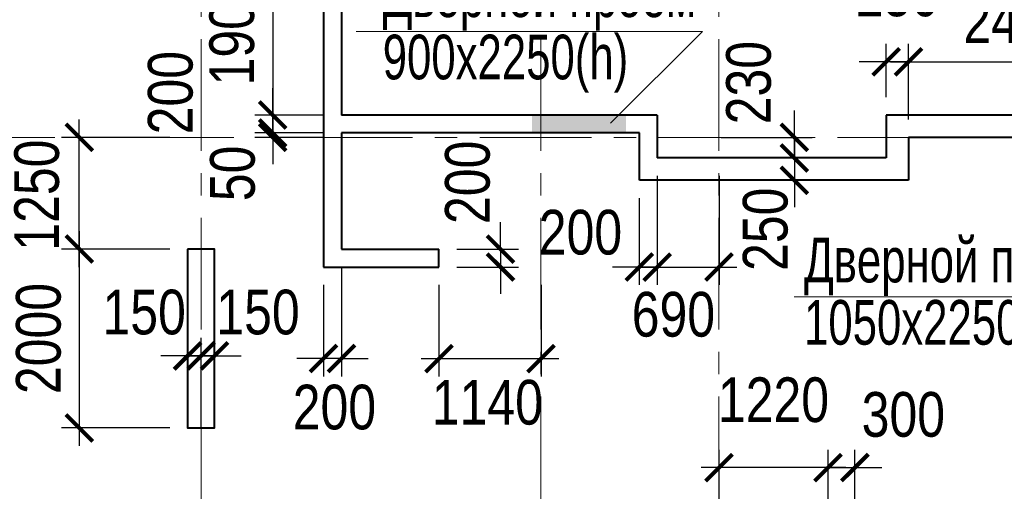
# Model space of a CAD drawing. Extents: x 26966 to 148137, y 549733 to 633733.
# Tile 24 of 29: x 71639 to 82648, y 611319 to 616594. Entities that reach past the tile are written whole.
import ezdxf

# ---------------------------------------------------------------- set-up
doc = ezdxf.new("R2010")
doc.units = 0
doc.header["$LTSCALE"] = 1000
doc.header["$MEASUREMENT"] = 0
doc.linetypes.add('CENTER', pattern=[2, 1.25, -0.25, 0.25, -0.25])
for name, color, linetype, lineweight in [('CК-400-Т(двери)', 7, 'Continuous', 20), ('СК-040-С(тены)', 12, 'Continuous', 40), ('СК-043-С-ПИЛОНЫ', 5, 'Continuous', 40), ('СК-100-О(си)', 7, 'CENTER', 15), ('СК-300-Р(азмеры)', 7, 'Continuous', 20), ('СК-343-Р-КОЛОННЫ', 7, 'Continuous', 13), ('СК-600-Ш(триховка', 7, 'Continuous', 15)]:
    doc.layers.add(name, color=color, linetype=linetype, lineweight=lineweight)
doc.styles.add('RUSS', font='arial.ttf', dxfattribs={"width": 0.8})
doc.dimstyles.new('100-200', dxfattribs={"dimscale": 0, "dimtxt": 500, "dimasz": 300, "dimexe": 200, "dimexo": 200, "dimgap": 200, "dimtad": 1, "dimdec": 0, "dimzin": 0, "dimdsep": 46, "dimtxsty": 'RUSS', "dimblk": 'ARCHTICK', "dimcen": 0.096, "dimdle": 200, "dimclrd": 7, "dimclre": 7, "dimclrt": 256, "dimadec": 0, "dimazin": 0, "dimtfac": 1, "dimtdec": 0, "dimtmove": 2, "dimatfit": 3, "dimldrblk": 'OBLIQUE', "dimfxl": 1, "dimtolj": 1, "dimtzin": 0, "dimarcsym": 0})

# ---------------------------------------------------------------- blocks, each defined once
blk = doc.blocks.new('оси')
at = {"layer": 'СК-100-О(си)'}
for p, q in [((-17800, 18534.9), (-17800, -11023.5)), ((-14000, 18534.9), (-14000, -11023.5)), ((-12010, 18534.9), (-12010, -11023.5)), ((-46685.3, 7435), (4554.2, 7435))]:
    blk.add_line(p, q, dxfattribs=at)
blk = doc.blocks.new('A$C858fb3ef')
at = {"layer": 'СК-300-Р(азмеры)'}
blk.add_blockref('оси', (0, 0), dxfattribs=at)
blk = doc.blocks.new('A$C573b34c5')
blk.add_blockref('A$C858fb3ef', (0, 0))
blk = doc.blocks.new('A$Cc2edbf5f')
at = {"layer": 'СК-040-С(тены)'}
for p, q in [((27490, 9790), (27490, 5985)), ((27690, 9590), (27690, 7685)), ((31220, 7685), (27690, 7685)), ((31220, 7685), (31220, 7205)), ((38210, 7685), (33780, 7685)), ((33780, 7685), (33780, 7205)), ((31020, 7485), (27690, 7485)), ((27690, 7485), (27690, 6185)), ((31020, 6955), (31020, 7485)), ((38460, 7435), (34030, 7435)), ((34030, 7435), (34030, 6955)), ((33780, 7205), (31220, 7205)), ((34030, 6955), (31020, 6955)), ((27690, 6185), (28780, 6185)), ((28780, 5985), (28780, 6185)), ((27490, 5985), (28780, 5985))]:
    blk.add_line(p, q, dxfattribs=at)
at = {"layer": 'СК-043-С-ПИЛОНЫ'}
blk.add_lwpolyline([(25970, 6185), (25970, 4186), (26270, 4186), (26270, 6185)], close=True, dxfattribs=at)
at = {"layer": 'СК-600-Ш(триховка', "color": 7}
blk.add_solid([(29820, 7685), (29820, 7485), (30870, 7685), (30870, 7485)], dxfattribs=at)
blk = doc.blocks.new('_ArchTick')
at = {"color": 0, "linetype": 'ByBlock', "const_width": 0.15}
blk.add_lwpolyline([(-0.5, -0.5), (0.5, 0.5)], dxfattribs=at)
blk = doc.blocks.new('*D205')
at = {"layer": 'Defpoints', "color": 0, "transparency": 16777216}
for p in [(75237, 614028), (75037, 613828), (75037, 612804)]:
    blk.add_point(p, dxfattribs=at)
at = {"layer": 'СК-343-Р-КОЛОННЫ', "color": 7, "lineweight": -2, "transparency": 16777216}
for p, q in [((75237, 613828), (75237, 612604)), ((75037, 613628), (75037, 612604)), ((75037, 612804), (74737, 612804)), ((75237, 612804), (75037, 612804)), ((75237, 612804), (75537, 612804))]:
    blk.add_line(p, q, dxfattribs=at)
at = {"layer": 'СК-343-Р-КОЛОННЫ', "color": 7, "lineweight": -2, "transparency": 16777216, "xscale": 300, "yscale": 300, "zscale": 300}
blk.add_blockref('_ArchTick', (75037, 612804), dxfattribs=at)
at = {"layer": 'СК-343-Р-КОЛОННЫ', "color": 7, "lineweight": -2, "transparency": 16777216, "xscale": 300, "yscale": 300, "zscale": 300, "rotation": 180}
blk.add_blockref('_ArchTick', (75237, 612804), dxfattribs=at)
at = {"layer": 'СК-343-Р-КОЛОННЫ', "transparency": 16777216, "insert": (75158, 612258), "char_height": 500, "attachment_point": 5, "style": 'RUSS'}
blk.add_mtext('\\A1;200', dxfattribs=at)
blk = doc.blocks.new('_Oblique')
at = {"color": 0, "linetype": 'ByBlock', "lineweight": -2}
blk.add_line((-0.5, -0.5), (0.5, 0.5), dxfattribs=at)
blk = doc.blocks.new('*D202')
at = {"layer": 'Defpoints', "color": 0, "transparency": 16777216}
for p in [(80977, 611584), (80677, 610795), (80977, 610795)]:
    blk.add_point(p, dxfattribs=at)
at = {"layer": 'СК-343-Р-КОЛОННЫ', "color": 7, "lineweight": -2, "transparency": 16777216}
for p, q in [((80677, 610995), (80677, 611784)), ((80977, 610995), (80977, 611784)), ((80677, 611584), (80377, 611584)), ((80677, 611584), (80977, 611584)), ((80977, 611584), (81277, 611584))]:
    blk.add_line(p, q, dxfattribs=at)
at = {"layer": 'СК-343-Р-КОЛОННЫ', "color": 7, "lineweight": -2, "transparency": 16777216, "xscale": 300, "yscale": 300, "zscale": 300}
blk.add_blockref('_ArchTick', (80677, 611584), dxfattribs=at)
at = {"layer": 'СК-343-Р-КОЛОННЫ', "color": 7, "lineweight": -2, "transparency": 16777216, "xscale": 300, "yscale": 300, "zscale": 300, "rotation": 180}
blk.add_blockref('_ArchTick', (80977, 611584), dxfattribs=at)
at = {"layer": 'СК-343-Р-КОЛОННЫ', "transparency": 16777216, "insert": (81519, 612176), "char_height": 500, "attachment_point": 5, "style": 'RUSS'}
blk.add_mtext('\\A1;300', dxfattribs=at)
blk = doc.blocks.new('*D179')
at = {"layer": 'Defpoints', "color": 0, "transparency": 16777216}
for p in [(79458, 611584), (79458, 610795), (80677, 610795)]:
    blk.add_point(p, dxfattribs=at)
at = {"layer": 'СК-343-Р-КОЛОННЫ', "color": 7, "lineweight": -2, "transparency": 16777216}
for p, q in [((79458, 610995), (79458, 611784)), ((80677, 610995), (80677, 611784)), ((80877, 611584), (79258, 611584))]:
    blk.add_line(p, q, dxfattribs=at)
at = {"layer": 'СК-343-Р-КОЛОННЫ', "color": 7, "lineweight": -2, "transparency": 16777216, "xscale": 300, "yscale": 300, "zscale": 300, "rotation": 180}
blk.add_blockref('_ArchTick', (79458, 611584), dxfattribs=at)
at = {"layer": 'СК-343-Р-КОЛОННЫ', "color": 7, "lineweight": -2, "transparency": 16777216, "xscale": 300, "yscale": 300, "zscale": 300}
blk.add_blockref('_ArchTick', (80677, 611584), dxfattribs=at)
at = {"layer": 'СК-343-Р-КОЛОННЫ', "transparency": 16777216, "insert": (80067, 612340), "char_height": 500, "attachment_point": 5, "style": 'RUSS'}
blk.add_mtext('\\A1;1220', dxfattribs=at)
blk = doc.blocks.new('*D163')
at = {"layer": 'Defpoints', "color": 0, "transparency": 16777216}
for p in [(73668, 612834), (73517, 612128), (73668, 611839)]:
    blk.add_point(p, dxfattribs=at)
at = {"layer": 'СК-343-Р-КОЛОННЫ', "color": 7, "lineweight": -2, "transparency": 16777216}
for p, q in [((73517, 612328), (73517, 613034)), ((73668, 612039), (73668, 613034)), ((73517, 612834), (73217, 612834)), ((73517, 612834), (73668, 612834)), ((73668, 612834), (73968, 612834))]:
    blk.add_line(p, q, dxfattribs=at)
at = {"layer": 'СК-343-Р-КОЛОННЫ', "color": 7, "lineweight": -2, "transparency": 16777216, "xscale": 300, "yscale": 300, "zscale": 300}
blk.add_blockref('_ArchTick', (73517, 612834), dxfattribs=at)
at = {"layer": 'СК-343-Р-КОЛОННЫ', "color": 7, "lineweight": -2, "transparency": 16777216, "xscale": 300, "yscale": 300, "zscale": 300, "rotation": 180}
blk.add_blockref('_ArchTick', (73668, 612834), dxfattribs=at)
at = {"layer": 'СК-343-Р-КОЛОННЫ', "transparency": 16777216, "insert": (73031, 613321), "char_height": 500, "attachment_point": 5, "style": 'RUSS'}
blk.add_mtext('\\A1;150', dxfattribs=at)
blk = doc.blocks.new('*D164')
at = {"layer": 'Defpoints', "color": 0, "transparency": 16777216}
for p in [(73668, 612834), (73817, 612128), (73668, 611839)]:
    blk.add_point(p, dxfattribs=at)
at = {"layer": 'СК-343-Р-КОЛОННЫ', "color": 7, "lineweight": -2, "transparency": 16777216}
for p, q in [((73668, 612039), (73668, 613034)), ((73817, 612328), (73817, 613034)), ((73668, 612834), (73368, 612834)), ((73817, 612834), (73668, 612834)), ((73817, 612834), (74117, 612834))]:
    blk.add_line(p, q, dxfattribs=at)
at = {"layer": 'СК-343-Р-КОЛОННЫ', "color": 7, "lineweight": -2, "transparency": 16777216, "xscale": 300, "yscale": 300, "zscale": 300}
blk.add_blockref('_ArchTick', (73668, 612834), dxfattribs=at)
at = {"layer": 'СК-343-Р-КОЛОННЫ', "color": 7, "lineweight": -2, "transparency": 16777216, "xscale": 300, "yscale": 300, "zscale": 300, "rotation": 180}
blk.add_blockref('_ArchTick', (73817, 612834), dxfattribs=at)
at = {"layer": 'СК-343-Р-КОЛОННЫ', "transparency": 16777216, "insert": (74304, 613321), "char_height": 500, "attachment_point": 5, "style": 'RUSS'}
blk.add_mtext('\\A1;150', dxfattribs=at)
blk = doc.blocks.new('*D156')
at = {"layer": 'Defpoints', "color": 0, "transparency": 16777216}
for p in [(73517, 614028), (72306, 612028), (73517, 612028)]:
    blk.add_point(p, dxfattribs=at)
at = {"layer": 'СК-343-Р-КОЛОННЫ', "color": 7, "lineweight": -2, "transparency": 16777216}
for p, q in [((72306, 614228), (72306, 611828)), ((73317, 614028), (72106, 614028)), ((73317, 612028), (72106, 612028))]:
    blk.add_line(p, q, dxfattribs=at)
at = {"layer": 'СК-343-Р-КОЛОННЫ', "color": 7, "lineweight": -2, "transparency": 16777216, "xscale": 300, "yscale": 300, "zscale": 300}
for p, rotation in [((72306, 614028), 90), ((72306, 612028), 270)]:
    blk.add_blockref('_ArchTick', p, dxfattribs=dict(at, rotation=rotation))
at = {"layer": 'СК-343-Р-КОЛОННЫ', "transparency": 16777216, "insert": (71851, 613028), "char_height": 500, "attachment_point": 5, "rotation": 90, "style": 'RUSS'}
blk.add_mtext('\\A1;2000', dxfattribs=at)
blk = doc.blocks.new('*D157')
at = {"layer": 'Defpoints', "color": 0, "transparency": 16777216}
for p in [(72306, 615278), (73517, 615278), (73517, 614028)]:
    blk.add_point(p, dxfattribs=at)
at = {"layer": 'СК-343-Р-КОЛОННЫ', "color": 7, "lineweight": -2, "transparency": 16777216}
for p, q in [((72306, 613828), (72306, 615478)), ((73317, 615278), (72106, 615278)), ((73317, 614028), (72106, 614028))]:
    blk.add_line(p, q, dxfattribs=at)
at = {"layer": 'СК-343-Р-КОЛОННЫ', "color": 7, "lineweight": -2, "transparency": 16777216, "xscale": 300, "yscale": 300, "zscale": 300}
for p, rotation in [((72306, 615278), 90), ((72306, 614028), 270)]:
    blk.add_blockref('_ArchTick', p, dxfattribs=dict(at, rotation=rotation))
at = {"layer": 'СК-343-Р-КОЛОННЫ', "transparency": 16777216, "insert": (71832, 614632), "char_height": 500, "attachment_point": 5, "rotation": 90, "style": 'RUSS'}
blk.add_mtext('\\A1;1250', dxfattribs=at)
blk = doc.blocks.new('*D107')
at = {"layer": 'Defpoints', "color": 0, "transparency": 16777216}
for p in [(75237, 617433), (74468, 615528), (75237, 615528)]:
    blk.add_point(p, dxfattribs=at)
at = {"layer": 'СК-343-Р-КОЛОННЫ', "color": 7, "lineweight": -2, "transparency": 16777216}
for p, q in [((74468, 617633), (74468, 615328)), ((75037, 617433), (74268, 617433)), ((75037, 615528), (74268, 615528))]:
    blk.add_line(p, q, dxfattribs=at)
at = {"layer": 'СК-343-Р-КОЛОННЫ', "color": 7, "lineweight": -2, "transparency": 16777216, "xscale": 300, "yscale": 300, "zscale": 300}
for p, rotation in [((74468, 617433), 90), ((74468, 615528), 270)]:
    blk.add_blockref('_ArchTick', p, dxfattribs=dict(at, rotation=rotation))
at = {"layer": 'СК-343-Р-КОЛОННЫ', "transparency": 16777216, "insert": (74013, 616481), "char_height": 500, "attachment_point": 5, "rotation": 90, "style": 'RUSS'}
blk.add_mtext('\\A1;1905', dxfattribs=at)
blk = doc.blocks.new('*D108')
at = {"layer": 'Defpoints', "color": 0, "transparency": 16777216}
for p in [(75237, 615528), (74468, 615328), (75237, 615328)]:
    blk.add_point(p, dxfattribs=at)
at = {"layer": 'СК-343-Р-КОЛОННЫ', "color": 7, "lineweight": -2, "transparency": 16777216}
for p, q in [((74468, 615528), (74468, 615828)), ((75037, 615528), (74268, 615528)), ((74468, 615528), (74468, 615328)), ((75037, 615328), (74268, 615328)), ((74468, 615328), (74468, 615028))]:
    blk.add_line(p, q, dxfattribs=at)
at = {"layer": 'СК-343-Р-КОЛОННЫ', "color": 7, "lineweight": -2, "transparency": 16777216, "xscale": 300, "yscale": 300, "zscale": 300}
for p, rotation in [((74468, 615528), 270), ((74468, 615328), 90)]:
    blk.add_blockref('_ArchTick', p, dxfattribs=dict(at, rotation=rotation))
at = {"layer": 'СК-343-Р-КОЛОННЫ', "transparency": 16777216, "insert": (73326, 615778), "char_height": 500, "attachment_point": 5, "rotation": 90, "style": 'RUSS'}
blk.add_mtext('\\A1;200', dxfattribs=at)
blk = doc.blocks.new('*D109')
at = {"layer": 'Defpoints', "color": 0, "transparency": 16777216}
for p in [(74468, 615278), (75237, 615328), (75237, 615278)]:
    blk.add_point(p, dxfattribs=at)
at = {"layer": 'СК-343-Р-КОЛОННЫ', "color": 7, "lineweight": -2, "transparency": 16777216}
for p, q in [((74468, 615328), (74468, 615628)), ((75037, 615328), (74268, 615328)), ((75037, 615278), (74268, 615278)), ((74468, 615328), (74468, 615278)), ((74468, 615278), (74468, 614978))]:
    blk.add_line(p, q, dxfattribs=at)
at = {"layer": 'СК-343-Р-КОЛОННЫ', "color": 7, "lineweight": -2, "transparency": 16777216, "xscale": 300, "yscale": 300, "zscale": 300}
for p, rotation in [((74468, 615328), 270), ((74468, 615278), 90)]:
    blk.add_blockref('_ArchTick', p, dxfattribs=dict(at, rotation=rotation))
at = {"layer": 'СК-343-Р-КОЛОННЫ', "transparency": 16777216, "insert": (74021, 614875), "char_height": 500, "attachment_point": 5, "rotation": 90, "style": 'RUSS'}
blk.add_mtext('\\A1;50', dxfattribs=at)
blk = doc.blocks.new('*D110')
at = {"layer": 'Defpoints', "color": 0, "transparency": 16777216}
for p in [(79281, 615278), (79281, 615048), (80301, 615048)]:
    blk.add_point(p, dxfattribs=at)
at = {"layer": 'СК-343-Р-КОЛОННЫ', "color": 7, "lineweight": -2, "transparency": 16777216}
for p, q in [((80301, 615278), (80301, 615578)), ((79481, 615278), (80501, 615278)), ((80301, 615278), (80301, 615048)), ((79481, 615048), (80501, 615048)), ((80301, 615048), (80301, 614748))]:
    blk.add_line(p, q, dxfattribs=at)
at = {"layer": 'СК-343-Р-КОЛОННЫ', "color": 7, "lineweight": -2, "transparency": 16777216, "xscale": 300, "yscale": 300, "zscale": 300}
for p, rotation in [((80301, 615278), 270), ((80301, 615048), 90)]:
    blk.add_blockref('_ArchTick', p, dxfattribs=dict(at, rotation=rotation))
at = {"layer": 'СК-343-Р-КОЛОННЫ', "transparency": 16777216, "insert": (79791, 615890), "char_height": 500, "attachment_point": 5, "rotation": 90, "style": 'RUSS'}
blk.add_mtext('\\A1;230', dxfattribs=at)
blk = doc.blocks.new('*D111')
at = {"layer": 'Defpoints', "color": 0, "transparency": 16777216}
for p in [(79281, 615048), (79499, 614798), (80301, 614798)]:
    blk.add_point(p, dxfattribs=at)
at = {"layer": 'СК-343-Р-КОЛОННЫ', "color": 7, "lineweight": -2, "transparency": 16777216}
for p, q in [((80301, 615048), (80301, 615348)), ((79481, 615048), (80501, 615048)), ((80301, 615048), (80301, 614798)), ((79699, 614798), (80501, 614798)), ((80301, 614798), (80301, 614498))]:
    blk.add_line(p, q, dxfattribs=at)
at = {"layer": 'СК-343-Р-КОЛОННЫ', "color": 7, "lineweight": -2, "transparency": 16777216, "xscale": 300, "yscale": 300, "zscale": 300}
for p, rotation in [((80301, 615048), 270), ((80301, 614798), 90)]:
    blk.add_blockref('_ArchTick', p, dxfattribs=dict(at, rotation=rotation))
at = {"layer": 'СК-343-Р-КОЛОННЫ', "transparency": 16777216, "insert": (79978, 614250), "char_height": 500, "attachment_point": 5, "rotation": 90, "style": 'RUSS'}
blk.add_mtext('\\A1;250', dxfattribs=at)
blk = doc.blocks.new('*D76')
at = {"layer": 'Defpoints', "color": 0, "transparency": 16777216}
for p in [(76327, 613828), (77468, 613828), (77468, 612804)]:
    blk.add_point(p, dxfattribs=at)
at = {"layer": 'СК-343-Р-КОЛОННЫ', "color": 7, "lineweight": -2, "transparency": 16777216}
for p, q in [((76327, 613628), (76327, 612604)), ((77468, 613628), (77468, 612604)), ((76127, 612804), (77668, 612804))]:
    blk.add_line(p, q, dxfattribs=at)
at = {"layer": 'СК-343-Р-КОЛОННЫ', "color": 7, "lineweight": -2, "transparency": 16777216, "xscale": 300, "yscale": 300, "zscale": 300, "rotation": 180}
blk.add_blockref('_ArchTick', (76327, 612804), dxfattribs=at)
at = {"layer": 'СК-343-Р-КОЛОННЫ', "color": 7, "lineweight": -2, "transparency": 16777216, "xscale": 300, "yscale": 300, "zscale": 300}
blk.add_blockref('_ArchTick', (77468, 612804), dxfattribs=at)
at = {"layer": 'СК-343-Р-КОЛОННЫ', "transparency": 16777216, "insert": (76868, 612312), "char_height": 500, "attachment_point": 5, "style": 'RUSS'}
blk.add_mtext('\\A1;1140', dxfattribs=at)
blk = doc.blocks.new('*D310')
at = {"layer": 'Defpoints', "color": 0, "transparency": 16777216}
for p in [(78767, 615048), (79458, 615048), (79458, 613827)]:
    blk.add_point(p, dxfattribs=at)
at = {"layer": 'СК-343-Р-КОЛОННЫ', "color": 7, "lineweight": -2, "transparency": 16777216}
for p, q in [((78767, 614848), (78767, 613627)), ((79458, 614848), (79458, 613627)), ((78567, 613827), (79658, 613827))]:
    blk.add_line(p, q, dxfattribs=at)
at = {"layer": 'СК-343-Р-КОЛОННЫ', "color": 7, "lineweight": -2, "transparency": 16777216, "xscale": 300, "yscale": 300, "zscale": 300, "rotation": 180}
blk.add_blockref('_ArchTick', (78767, 613827), dxfattribs=at)
at = {"layer": 'СК-343-Р-КОЛОННЫ', "color": 7, "lineweight": -2, "transparency": 16777216, "xscale": 300, "yscale": 300, "zscale": 300}
blk.add_blockref('_ArchTick', (79458, 613827), dxfattribs=at)
at = {"layer": 'СК-343-Р-КОЛОННЫ', "transparency": 16777216, "insert": (78948, 613296), "char_height": 500, "attachment_point": 5, "style": 'RUSS'}
blk.add_mtext('\\A1;690', dxfattribs=at)
blk = doc.blocks.new('*D311')
at = {"layer": 'Defpoints', "color": 0, "transparency": 16777216}
for p in [(78767, 615048), (78567, 614798), (78567, 613827)]:
    blk.add_point(p, dxfattribs=at)
at = {"layer": 'СК-343-Р-КОЛОННЫ', "color": 7, "lineweight": -2, "transparency": 16777216}
for p, q in [((78767, 614848), (78767, 613627)), ((78567, 614598), (78567, 613627)), ((78567, 613827), (78267, 613827)), ((78767, 613827), (78567, 613827)), ((78767, 613827), (79067, 613827))]:
    blk.add_line(p, q, dxfattribs=at)
at = {"layer": 'СК-343-Р-КОЛОННЫ', "color": 7, "lineweight": -2, "transparency": 16777216, "xscale": 300, "yscale": 300, "zscale": 300}
blk.add_blockref('_ArchTick', (78567, 613827), dxfattribs=at)
at = {"layer": 'СК-343-Р-КОЛОННЫ', "color": 7, "lineweight": -2, "transparency": 16777216, "xscale": 300, "yscale": 300, "zscale": 300, "rotation": 180}
blk.add_blockref('_ArchTick', (78767, 613827), dxfattribs=at)
at = {"layer": 'СК-343-Р-КОЛОННЫ', "transparency": 16777216, "insert": (77909, 614214), "char_height": 500, "attachment_point": 5, "style": 'RUSS'}
blk.add_mtext('\\A1;200', dxfattribs=at)
blk = doc.blocks.new('*D312')
at = {"layer": 'Defpoints', "color": 0, "transparency": 16777216}
for p in [(84048, 616124), (81577, 615278), (84048, 615278)]:
    blk.add_point(p, dxfattribs=at)
at = {"layer": 'СК-343-Р-КОЛОННЫ', "color": 7, "lineweight": -2, "transparency": 16777216}
for p, q in [((81577, 615478), (81577, 616324)), ((84048, 615478), (84048, 616324)), ((81377, 616124), (84248, 616124))]:
    blk.add_line(p, q, dxfattribs=at)
at = {"layer": 'СК-343-Р-КОЛОННЫ', "color": 7, "lineweight": -2, "transparency": 16777216, "xscale": 300, "yscale": 300, "zscale": 300, "rotation": 180}
blk.add_blockref('_ArchTick', (81577, 616124), dxfattribs=at)
at = {"layer": 'СК-343-Р-КОЛОННЫ', "color": 7, "lineweight": -2, "transparency": 16777216, "xscale": 300, "yscale": 300, "zscale": 300}
blk.add_blockref('_ArchTick', (84048, 616124), dxfattribs=at)
at = {"layer": 'СК-343-Р-КОЛОННЫ', "transparency": 16777216, "insert": (82812, 616579), "char_height": 500, "attachment_point": 5, "style": 'RUSS'}
blk.add_mtext('\\A1;2470', dxfattribs=at)
blk = doc.blocks.new('*D313')
at = {"layer": 'Defpoints', "color": 0, "transparency": 16777216}
for p in [(81327, 616124), (81327, 615528), (81577, 615278)]:
    blk.add_point(p, dxfattribs=at)
at = {"layer": 'СК-343-Р-КОЛОННЫ', "color": 7, "lineweight": -2, "transparency": 16777216}
for p, q in [((81327, 615728), (81327, 616324)), ((81577, 615478), (81577, 616324)), ((81327, 616124), (81027, 616124)), ((81577, 616124), (81327, 616124)), ((81577, 616124), (81877, 616124))]:
    blk.add_line(p, q, dxfattribs=at)
at = {"layer": 'СК-343-Р-КОЛОННЫ', "color": 7, "lineweight": -2, "transparency": 16777216, "xscale": 300, "yscale": 300, "zscale": 300}
blk.add_blockref('_ArchTick', (81327, 616124), dxfattribs=at)
at = {"layer": 'СК-343-Р-КОЛОННЫ', "color": 7, "lineweight": -2, "transparency": 16777216, "xscale": 300, "yscale": 300, "zscale": 300, "rotation": 180}
blk.add_blockref('_ArchTick', (81577, 616124), dxfattribs=at)
at = {"layer": 'СК-343-Р-КОЛОННЫ', "transparency": 16777216, "insert": (81452, 616879), "char_height": 500, "attachment_point": 5, "style": 'RUSS'}
blk.add_mtext('\\A1;250', dxfattribs=at)
blk = doc.blocks.new('*D321')
at = {"layer": 'Defpoints', "color": 0, "transparency": 16777216}
for p in [(76327, 614028), (76327, 613828), (77015, 613828)]:
    blk.add_point(p, dxfattribs=at)
at = {"layer": 'СК-343-Р-КОЛОННЫ', "color": 7, "lineweight": -2, "transparency": 16777216}
for p, q in [((77015, 614028), (77015, 614328)), ((76527, 614028), (77215, 614028)), ((77015, 614028), (77015, 613828)), ((76527, 613828), (77215, 613828)), ((77015, 613828), (77015, 613528))]:
    blk.add_line(p, q, dxfattribs=at)
at = {"layer": 'СК-343-Р-КОЛОННЫ', "color": 7, "lineweight": -2, "transparency": 16777216, "xscale": 300, "yscale": 300, "zscale": 300}
for p, rotation in [((77015, 614028), 270), ((77015, 613828), 90)]:
    blk.add_blockref('_ArchTick', p, dxfattribs=dict(at, rotation=rotation))
at = {"layer": 'СК-343-Р-КОЛОННЫ', "transparency": 16777216, "insert": (76648, 614775), "char_height": 500, "attachment_point": 5, "rotation": 90, "style": 'RUSS'}
blk.add_mtext('\\A1;200', dxfattribs=at)

msp = doc.modelspace()

# ---------------------------------------------------------------- linework, layer by layer
at = {"layer": 'CК-400-Т(двери)', "color": 7}
for points in [[(75399.8, 616463.8), (79273.6, 616463.8), (79273.6, 616463.8)], [(80299.6, 613495.8), (84173.4, 613495.8), (84173.4, 613495.8)]]:
    msp.add_lwpolyline(points, dxfattribs=at)
at = {"layer": 'СК-343-Р-КОЛОННЫ'}
msp.add_line((79273.6, 616463.8), (78244.6, 615437.6), dxfattribs=at)

# ---------------------------------------------------------------- block references
at = {"layer": 'СК-040-С(тены)'}
msp.add_blockref('A$Cc2edbf5f', (47547.3, 607842.8), dxfattribs=at)
at = {"layer": 'СК-300-Р(азмеры)'}
msp.add_blockref('A$C573b34c5', (91467.5, 607842.9), dxfattribs=at)

# ---------------------------------------------------------------- texts
at = {"layer": 'CК-400-Т(двери)', "color": 7, "char_height": 500, "width": 4535.799, "attachment_point": 1, "line_spacing_factor": 0.835689, "style": 'RUSS'}
for s, insert in [('{\\W0.7;Дверной проем\\P900х2250(h)}', (75698, 617123.5)), ('{\\W0.7;Дверной проем\\P1050х2250(h)}', (80408.9, 614155.6))]:
    msp.add_mtext(s, dxfattribs=dict(at, insert=insert))

# ---------------------------------------------------------------- dimensions: what is measured, and where the dimension line sits
at = {"layer": 'СК-343-Р-КОЛОННЫ'}
for base, p1, p2, picture, middle in [((74467.9, 615528.2), (75237.5, 617433.2), (75237.5, 615528.2), '*D107', (74012.6, 616480.7)), ((72305.9, 612028.4), (73517.3, 614028.2), (73517.3, 612028.4), '*D156', (71850.6, 613028.3))]:
    dim = msp.add_linear_dim(base=base, p1=p1, p2=p2, angle=90, dimstyle='100-200', override={"dimscale": 1}, dxfattribs=at)
    dim.commit()
    dim.dimension.update_dxf_attribs({"geometry": picture, "text_midpoint": middle})
for base, p1, p2, picture, middle in [((81327.4, 616123.6), (81577.4, 615278.2), (81327.4, 615528.3), '*D313', (81452.4, 616878.8)), ((84047.5, 616123.6), (81577.4, 615278.3), (84047.5, 615278.3), '*D312', (82812.4, 616578.8)), ((79457.5, 611584.5), (80677.4, 610794.7), (79457.5, 610794.7), '*D179', (80067.4, 612339.7))]:
    dim = msp.add_linear_dim(base=base, p1=p1, p2=p2, dimstyle='100-200', override={"dimscale": 1}, dxfattribs=at)
    dim.commit()
    dim.dimension.update_dxf_attribs({"geometry": picture, "text_midpoint": middle})
for base, p1, p2, angle, picture, middle in [((80300.6, 615048.2), (79281.5, 615277.9), (79281.5, 615048.2), 90, '*D110', (79791.1, 615889.8)), ((74467.9, 615328.2), (75237.5, 615528.2), (75237.5, 615328.2), 90, '*D108', (73325.5, 615777.9)), ((74467.9, 615277.9), (75237.5, 615328.2), (75237.5, 615277.9), 90, '*D109', (74020.7, 614875.2)), ((72305.9, 615277.9), (73517.3, 614028.2), (73517.3, 615277.9), 90, '*D157', (71831.9, 614631.9)), ((77015.3, 613828.2), (76327.3, 614028.2), (76327.3, 613828.2), 90, '*D321', (76647.8, 614775.2)), ((80300.6, 614798.3), (79281.5, 615048.2), (79498.7, 614798.3), 90, '*D111', (79977.8, 614250)), ((73667.5, 612834.4), (73817.4, 612128.5), (73667.5, 611839), 180, '*D164', (74304.4, 613320.7))]:
    dim = msp.add_linear_dim(base=base, p1=p1, p2=p2, angle=angle, dimstyle='100-200', override={"dimscale": 1}, dxfattribs=at)
    dim.commit()
    dim.dimension.update_dxf_attribs({"geometry": picture, "text_midpoint": middle, "dimtype": 160})
for base, p1, p2, picture, middle in [((78567.4, 613827.3), (78767.4, 615048.2), (78567.4, 614798.2), '*D311', (77909.3, 614213.5)), ((79457.5, 613827.3), (78767.4, 615048.2), (79457.5, 615048.2), '*D310', (78948.3, 613296.2)), ((75037.4, 612803.8), (75237.4, 614028.2), (75037.4, 613828.2), '*D205', (75158.2, 612257.6)), ((77467.5, 612803.8), (76327.3, 613828.2), (77467.5, 613828.2), '*D76', (76868.2, 612311.6)), ((73667.5, 612834.4), (73517.4, 612128.5), (73667.5, 611839), '*D163', (73030.6, 613320.7)), ((80977.3, 611584.5), (80677.3, 610794.7), (80977.3, 610794.7), '*D202', (81518.8, 612176))]:
    dim = msp.add_linear_dim(base=base, p1=p1, p2=p2, dimstyle='100-200', override={"dimscale": 1}, dxfattribs=at)
    dim.commit()
    dim.dimension.update_dxf_attribs({"geometry": picture, "text_midpoint": middle, "dimtype": 160})

doc.saveas('drawing.dxf')
